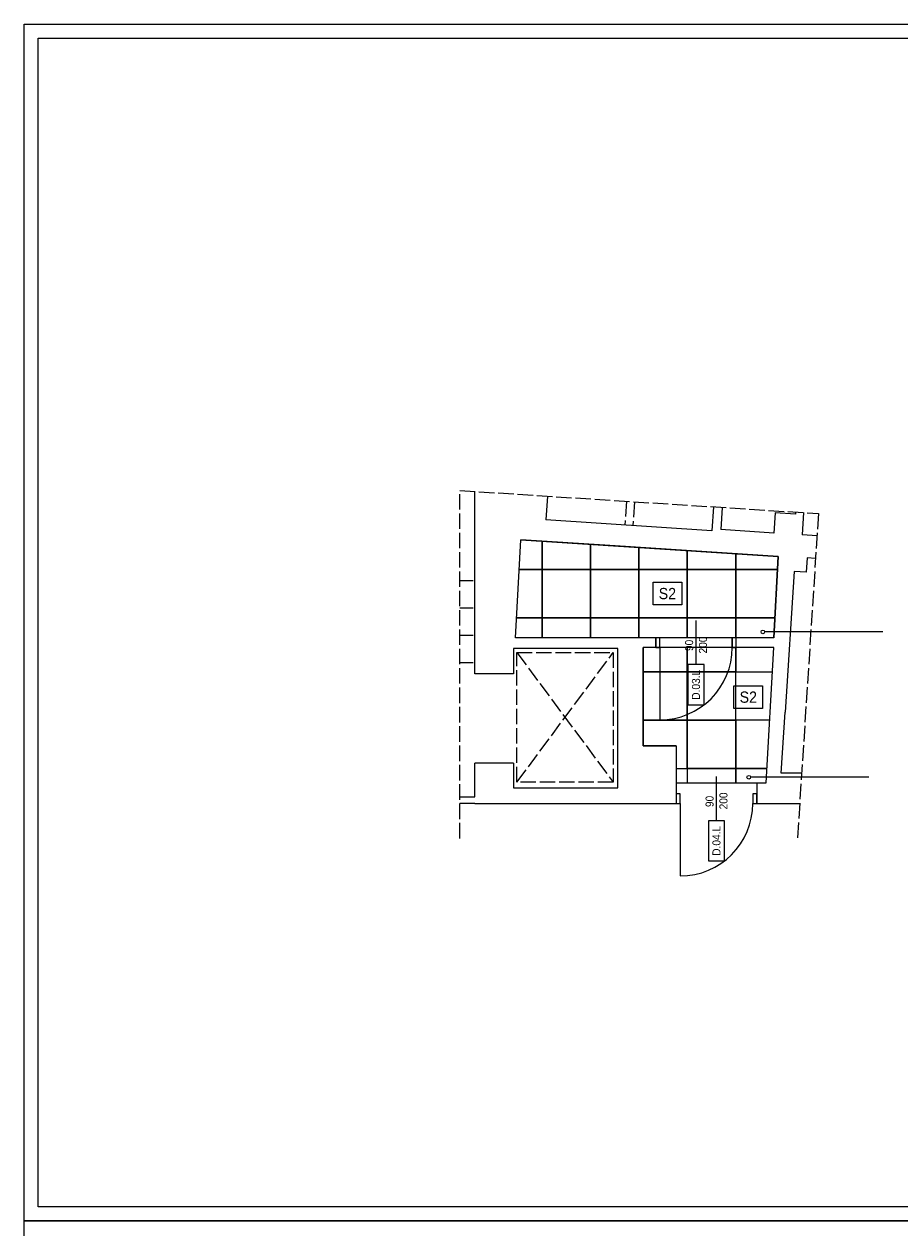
# Model space of a CAD drawing. Header units: centimetres. Extents: x 695802 to 711011, y 25963 to 44188.
# Tile 52 of 195: x 704053 to 705139, y 33269 to 34762. Entities that reach past the tile are written whole.
import ezdxf

# ---------------------------------------------------------------- set-up
doc = ezdxf.new("R2010")
doc.units = ezdxf.units.CM
doc.linetypes.add('ACAD_ISO02W100', pattern=[15, 12, -3])
doc.layers.add('Obrys powierzchni', color=50, linetype='Continuous', lineweight=9, plot=False)
doc.layers.add('Przekrojowa', color=253, linetype='Continuous', lineweight=25)
doc.layers.add('Widokowa', color=140, linetype='Continuous', lineweight=9)
for name, color, linetype, lineweight, true_color in [('S3_drzwi_nowe', 7, 'Continuous', 9, 0x00f900), ('S3_opis pomieszczeń', 7, 'Continuous', 0, 0xb5b5b5), ('S3_sufit S2', 7, 'Continuous', 5, 0x7f7f7f)]:
    doc.layers.add(name, color=color, linetype=linetype, lineweight=lineweight, true_color=true_color)
doc.styles.add('ARIELCE', font='arial.ttf', dxfattribs={"width": 0.9})

msp = doc.modelspace()

# ---------------------------------------------------------------- linework, layer by layer
at = {"layer": 'Obrys powierzchni', "ltscale": 1.6}
for points in [[(704052.6, 34762.3), (706152.6, 34762.3), (706152.6, 33277.3), (704052.6, 33277.3)], [(704070.1, 34744.8), (706135.1, 34744.8), (706135.1, 33294.8), (704070.1, 33294.8)], [(704052.6, 33277.3), (706152.6, 33277.3), (706152.6, 30307.3), (704052.6, 30307.3)]]:
    msp.add_lwpolyline(points, close=True, dxfattribs=at)
at = {"layer": 'Przekrojowa', "ltscale": 1.6}
for p, q in [((704611.7, 33956.3), (704611.7, 34182.4)), ((704701.9, 34176.6), (704700, 34147)), ((704907.7, 34163.3), (704905.8, 34133.7)), ((704918.8, 34162.6), (704917, 34135)), ((704984.5, 34155.7), (704982.9, 34130.7)), ((705009.4, 34154.1), (704984.5, 34155.7)), ((705009.6, 34156.7), (705009.4, 34154.1)), ((705019.6, 34156.1), (705017.8, 34128.5)), ((704905.8, 34133.7), (704700, 34147)), ((704982.9, 34130.7), (704917, 34135)), ((704662.1, 34000.9), (704668.9, 34122.3)), ((704785.7, 34114.8), (704668.9, 34122.3)), ((705036.3, 34127.3), (705017.8, 34128.5)), ((704988.3, 34101.7), (704785.7, 34114.8)), ((704982.6, 34000.9), (704988.3, 34101.7)), ((705023.9, 34100), (705022.8, 34082.1)), ((705034.5, 34099.3), (705023.9, 34100)), ((705007.8, 34083.1), (704996.6, 33908.4)), ((705022.8, 34082.1), (705007.8, 34083.1)), ((704836.2, 34000.9), (704662.1, 34000.9)), ((704836.2, 33988.9), (704836.2, 34000.9)), ((704841.2, 33988.9), (704841.2, 34000.9)), ((704931.2, 33988.9), (704931.2, 34000.9)), ((704982.6, 34000.9), (704936.2, 34000.9)), ((704936.2, 33988.9), (704936.2, 34000.9)), ((704789.4, 33987.4), (704659.7, 33987.4)), ((704659.7, 33987.4), (704659.7, 33956.3)), ((704789.4, 33814.6), (704789.4, 33987.4)), ((704820.6, 33866.9), (704820.6, 33988.9)), ((704836.2, 33988.9), (704820.6, 33988.9)), ((704982.6, 33988.9), (704936.2, 33988.9)), ((704973.2, 33820.9), (704982.6, 33988.9)), ((704659.7, 33956.3), (704611.7, 33956.3)), ((704991.7, 33832.7), (704996.6, 33908.4)), ((704861.6, 33866.9), (704820.6, 33866.9)), ((704861.6, 33866.9), (704861.6, 33795.3)), ((704611.7, 33803.3), (704611.7, 33845.3)), ((704659.7, 33845.3), (704611.7, 33845.3)), ((704659.7, 33845.3), (704659.7, 33814.6)), ((704961.6, 33820.9), (704961.6, 33795.3)), ((704961.6, 33820.9), (704973.2, 33820.9)), ((705017.2, 33832.7), (704991.7, 33832.7)), ((704659.7, 33814.6), (704789.4, 33814.6)), ((704593, 33803.3), (704611.7, 33803.3)), ((704611.7, 33795.3), (704593, 33795.3)), ((704611.7, 33795.3), (704861.6, 33795.3)), ((704961.6, 33795.3), (705014.8, 33795.3))]:
    msp.add_line(p, q, dxfattribs=at)
at = {"layer": 'S3_drzwi_nowe'}
for p, q in [((704886.2, 33967.4), (704886.2, 34022.4)), ((704841.2, 33988.9), (704841.2, 33898.9)), ((704911.6, 33773.8), (704911.6, 33828.8)), ((704866.6, 33795.3), (704866.6, 33705.3))]:
    msp.add_line(p, q, dxfattribs=at)
for points in [[(704841.2, 34000.9), (704836.2, 34000.9), (704836.2, 33988.9), (704841.2, 33988.9)], [(704936.2, 34000.9), (704931.2, 34000.9), (704931.2, 33988.9), (704936.2, 33988.9)], [(704896.2, 33917.5), (704896.2, 33967.5), (704876.2, 33967.5), (704876.2, 33917.5)], [(704866.6, 33807.3), (704861.6, 33807.3), (704861.6, 33795.3), (704866.6, 33795.3)], [(704961.6, 33807.3), (704956.6, 33807.3), (704956.6, 33795.3), (704961.6, 33795.3)], [(704921.6, 33723.9), (704921.6, 33773.9), (704901.6, 33773.9), (704901.6, 33723.9)]]:
    msp.add_lwpolyline(points, close=True, dxfattribs=at)
for centre in [(704841.2, 33988.9), (704866.6, 33795.3)]:
    msp.add_arc(centre, 90, 270, 0, dxfattribs=at)
at = {"layer": 'S3_opis pomieszczeń'}
for p, q in [((705118.1, 34008.1), (704971.4, 34008.1)), ((705100.6, 33827.8), (704953.8, 33827.8))]:
    msp.add_line(p, q, dxfattribs=at)
for centre in [(704969.1, 34008.1), (704951.6, 33827.8)]:
    msp.add_circle(centre, 2.22, dxfattribs=at)
at = {"layer": 'S3_sufit S2', "ltscale": 1.6}
for points in [[(704662.1, 34000.9), (704668.9, 34122.3), (704988.3, 34101.7), (704982.6, 34000.9), (704662.1, 34000.9)], [(704662.1, 34000.9), (704668.9, 34122.3), (704988.3, 34101.7), (704982.6, 34000.9), (704662.1, 34000.9)], [(704666.9, 34085.5), (704695.4, 34085.5), (704695.4, 34120.6)], [(704695.4, 34120.6), (704695.4, 34085.5), (704755.4, 34085.5), (704755.4, 34116.8)], [(704755.4, 34116.8), (704755.4, 34085.5), (704815.4, 34085.5), (704815.4, 34112.9)], [(704815.4, 34112.9), (704815.4, 34085.5), (704875.4, 34085.5), (704875.4, 34109)], [(704875.4, 34109), (704875.4, 34085.5), (704935.4, 34085.5), (704935.4, 34105.1)], [(704935.4, 34105.1), (704935.4, 34085.5), (704987.4, 34085.5)], [(704663.5, 34025.5), (704695.4, 34025.5), (704695.4, 34085.5), (704666.9, 34085.5)], [(704987.4, 34085.5), (704935.4, 34085.5), (704935.4, 34025.5), (704984, 34025.5)], [(704695.4, 34000.9), (704695.4, 34025.5), (704663.5, 34025.5)], [(704755.4, 34000.9), (704755.4, 34025.5), (704695.4, 34025.5), (704695.4, 34000.9)], [(704815.4, 34000.9), (704815.4, 34025.5), (704755.4, 34025.5), (704755.4, 34000.9)], [(704875.4, 34000.9), (704875.4, 34025.5), (704815.4, 34025.5), (704815.4, 34000.9)], [(704935.4, 34000.9), (704935.4, 34025.5), (704875.4, 34025.5), (704875.4, 34000.9)], [(704984, 34025.5), (704935.4, 34025.5), (704935.4, 34000.9)], [(704973.2, 33820.9), (704982.6, 33988.9), (704820.6, 33988.9), (704820.6, 33866.9), (704861.6, 33866.9), (704861.6, 33820.9), (704973.2, 33820.9)], [(704820.6, 33958.7), (704875.4, 33958.7), (704875.4, 33988.9)], [(704875.4, 33988.9), (704875.4, 33958.7), (704935.4, 33958.7), (704935.4, 33988.9)], [(704935.4, 33988.9), (704935.4, 33958.7), (704980.9, 33958.7)], [(704820.6, 33898.7), (704875.4, 33898.7), (704875.4, 33958.7), (704820.6, 33958.7)], [(704875.4, 33866.9), (704875.4, 33898.7), (704820.6, 33898.7)], [(704861.6, 33838.7), (704875.4, 33838.7), (704875.4, 33898.7), (704820.6, 33898.7)], [(704977.6, 33898.7), (704935.4, 33898.7), (704935.4, 33838.7), (704974.2, 33838.7)], [(704935.4, 33820.9), (704935.4, 33838.7), (704875.4, 33838.7), (704875.4, 33820.9)], [(704974.2, 33838.7), (704935.4, 33838.7), (704935.4, 33820.9)]]:
    msp.add_lwpolyline(points, dxfattribs=at)
for points in [[(704695.4, 34025.5), (704755.4, 34025.5), (704755.4, 34085.5), (704695.4, 34085.5)], [(704755.4, 34025.5), (704815.4, 34025.5), (704815.4, 34085.5), (704755.4, 34085.5)], [(704875.4, 34025.5), (704935.4, 34025.5), (704935.4, 34085.5), (704875.4, 34085.5)], [(704875.4, 33838.7), (704935.4, 33838.7), (704935.4, 33898.7), (704875.4, 33898.7)]]:
    msp.add_lwpolyline(points, close=True, dxfattribs=at)
at = {"layer": 'Widokowa', "linetype": 'ACAD_ISO02W100', "ltscale": 1.6}
for p, q in [((704799.8, 34170.3), (704797.9, 34140.7)), ((704809.8, 34169.6), (704807.9, 34140)), ((704609.7, 34071.6), (704593, 34071.6)), ((704609.7, 34037.6), (704593, 34037.6)), ((704609.7, 34003.6), (704593, 34003.6)), ((704609.7, 33969.6), (704593, 33969.6)), ((704663.9, 33982.6), (704783.5, 33821.5)), ((704663.9, 33821.5), (704783.5, 33982.6)), ((704663.9, 33982.6), (704783.5, 33982.6)), ((704663.9, 33821.5), (704663.9, 33982.6)), ((704783.5, 33982.6), (704783.5, 33821.5)), ((704783.5, 33821.5), (704663.9, 33821.5))]:
    msp.add_line(p, q, dxfattribs=at)
msp.add_lwpolyline([(704593, 33751.9), (704593, 34183.6), (705038.1, 34154.9), (705012, 33751.9)], dxfattribs=at)

# ---------------------------------------------------------------- texts
at = {"layer": 'S3_drzwi_nowe', "char_height": 10, "style": 'ARIELCE'}
for s, insert, width, attachment_point, rotation in [('{\\fArial|b0|i0|c238|p34;90}', (704872.6, 33984.4), 18.526, 1, 90.0247), ('{\\fArial|b0|i0|c238|p34;200}', (704889.8, 33981.4), 19.356, 1, 90.0247), ('{\\fArial|b0|i0|c238|p34;D.03.L}', (704886.2, 33942.5), 49.992, 5, 89.9762), ('{\\fArial|b0|i0|c238|p34;90}', (704898, 33790.8), 18.526, 1, 90.0247), ('{\\fArial|b0|i0|c238|p34;200}', (704915.2, 33787.9), 19.356, 1, 90.0247), ('{\\fArial|b0|i0|c238|p34;D.04.L}', (704911.6, 33748.9), 49.992, 5, 89.9762)]:
    msp.add_mtext(s, dxfattribs=dict(at, insert=insert, width=width, attachment_point=attachment_point, rotation=rotation))

# ---------------------------------------------------------------- next in the draw order: texts
at = {"layer": 'S3_sufit S2', "ltscale": 1.6, "char_height": 14, "width": 1.231015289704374e-11, "attachment_point": 1, "rotation": 0.019, "style": 'ARIELCE', "bg_fill": 18}
for insert in [(704839.9, 34062.7), (704940.3, 33934.2)]:
    msp.add_mtext('\\pxqc;{\\fArial|b0|i0|c238|p34;S2}', dxfattribs=dict(at, insert=insert))

# ---------------------------------------------------------------- next in the draw order: linework, layer by layer
at = {"layer": 'S3_sufit S2', "ltscale": 1.6}
for points in [[(704815.4, 34025.5), (704875.4, 34025.5), (704875.4, 34085.5), (704815.4, 34085.5)], [(704875.4, 33898.7), (704935.4, 33898.7), (704935.4, 33958.7), (704875.4, 33958.7)]]:
    msp.add_lwpolyline(points, close=True, dxfattribs=at)

doc.saveas('drawing.dxf')
